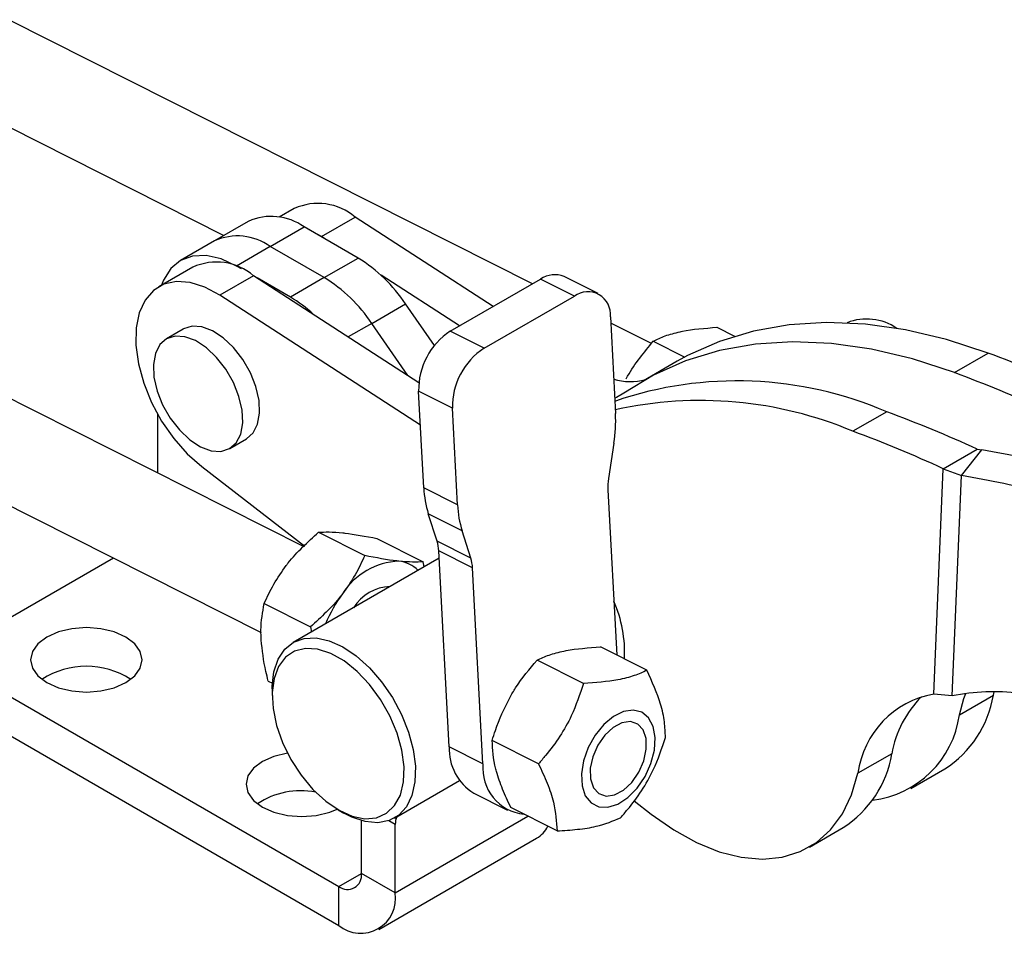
# Model space of a CAD drawing. Extents: x 6 to 410, y 86 to 287.
# Tile 11 of 13: x 265 to 327, y 134 to 191. Entities that reach past the tile are written whole.
import ezdxf

# ---------------------------------------------------------------- set-up
doc = ezdxf.new("R2010")
doc.units = 0
doc.layers.get('0').update_dxf_attribs({"linetype": 'CONTINUOUS'})

msp = doc.modelspace()

# ---------------------------------------------------------------- linework, layer by layer
at = {"color": 7, "linetype": 'CONTINUOUS'}
for p, q in [((297.0675, 174.512), (264.2385, 191.0566)), ((264.2456, 184.3342), (277.7282, 177.5395)), ((282.751, 158.0256), (240.7338, 179.2008)), ((282.1347, 179.2213), (281.1972, 178.6801)), ((279.2512, 178.4187), (277.1299, 177.194)), ((283.8301, 177.4641), (285.9514, 178.6887)), ((294.6016, 173.0885), (285.9514, 178.6887)), ((280.6296, 176.8475), (282.7509, 178.0721)), ((286.1318, 176.1204), (282.7509, 178.0721)), ((283.8301, 177.4641), (283.0605, 177.8934)), ((277.1299, 177.194), (275.0085, 175.9694)), ((284.0434, 177.3259), (283.8301, 177.4641)), ((280.6296, 176.8475), (278.5082, 175.6229)), ((284.0104, 174.8958), (280.6296, 176.8475)), ((284.0104, 174.8958), (286.1318, 176.1204)), ((275.7707, 175.5475), (273.6494, 174.3229)), ((278.8178, 175.4442), (278.5082, 175.6229)), ((279.5874, 175.0148), (277.4661, 173.7902)), ((289.9412, 168.3117), (279.5874, 175.0148)), ((281.8891, 173.6711), (279.8008, 174.8767)), ((284.0104, 174.8958), (281.8891, 173.6711)), ((292.4803, 171.8638), (287.5724, 175.0412)), ((291.9128, 171.5363), (297.5697, 174.8019)), ((299.6867, 173.735), (297.5697, 174.8019)), ((301.1713, 173.8917), (299.0542, 174.9586)), ((238.0335, 173.8428), (280.0505, 152.6677)), ((290.0399, 165.6498), (277.4661, 173.7902)), ((294.0299, 170.4693), (299.6867, 173.735)), ((286.9904, 172.0235), (289.1118, 173.2481)), ((290.9125, 170.6407), (289.1118, 173.2481)), ((301.9425, 172.4373), (302.2658, 166.3714)), ((275.1805, 171.6706), (274.1199, 171.0583)), ((289.2405, 168.7653), (286.9904, 172.0235)), ((294.0299, 170.4693), (291.9128, 171.5363)), ((304.519, 170.7567), (301.9634, 172.0446)), ((308.6209, 171.7827), (309.7316, 171.2229)), ((304.6353, 170.9147), (306.6107, 169.9192)), ((323.5054, 168.9424), (325.6267, 170.167)), ((306.1383, 169.6562), (304.017, 168.4316)), ((292.043, 166.7224), (289.9259, 167.7894)), ((290.2492, 161.7234), (289.9259, 167.7894)), ((292.3663, 160.6565), (292.043, 166.7224)), ((273.5585, 166.363), (273.5585, 162.6583)), ((319.2627, 166.4932), (317.1414, 165.2686)), ((278.0883, 164.184), (279.149, 164.7963)), ((302.1658, 164.5193), (301.8283, 162.3024)), ((322.807, 162.9218), (324.9283, 164.1464)), ((324.9283, 164.1464), (325.2163, 164.1087)), ((323.9476, 162.4995), (325.2163, 164.1087)), ((276.3336, 163.0528), (282.7879, 158.063)), ((322.2066, 148.7997), (322.807, 162.9218)), ((322.807, 162.9218), (323.9476, 162.4995)), ((323.3603, 148.6817), (323.9476, 162.4995)), ((292.3663, 160.6565), (290.2492, 161.7234)), ((301.7908, 161.6078), (302.3432, 151.2413)), ((292.6518, 159.0269), (290.5347, 160.0939)), ((291.0814, 158.3874), (290.5347, 160.0939)), ((283.6513, 158.9363), (286.5494, 157.4757)), ((293.1984, 157.3205), (292.6518, 159.0269)), ((287.3162, 158.5502), (290.2143, 157.0896)), ((293.1984, 157.3205), (291.0814, 158.3874)), ((293.3055, 156.7094), (291.1884, 157.7763)), ((291.8428, 145.4968), (291.1884, 157.7763)), ((270.8155, 157.3218), (262.8809, 152.7414)), ((291.2132, 157.3107), (282.0657, 152.03)), ((290.2777, 156.7707), (290.2143, 157.0896)), ((293.9599, 144.4299), (293.3055, 156.7094)), ((280.2451, 154.4682), (283.1433, 153.0076)), ((283.1433, 153.0076), (283.2066, 152.6886)), ((304.2317, 150.2896), (301.3336, 151.7502)), ((300.2541, 149.4669), (297.356, 150.9275)), ((262.8809, 149.4757), (284.9236, 136.7508)), ((280.5038, 149.614), (280.7616, 149.4841)), ((280.7503, 149.1227), (280.7503, 148.7144)), ((323.3603, 148.6817), (322.2066, 148.7997)), ((323.822, 147.5083), (325.9433, 148.7329)), ((325.9433, 148.7329), (325.9925, 148.9449)), ((262.8809, 147.0261), (284.9236, 134.3012)), ((297.4382, 144.4371), (294.5401, 145.8976)), ((293.9599, 144.4299), (291.8428, 145.4968)), ((319.5793, 145.059), (317.458, 143.8344)), ((320.7758, 142.8847), (322.8971, 144.1093)), ((288.4152, 141.0311), (292.4881, 143.3824)), ((293.3852, 142.588), (295.5023, 141.5211)), ((303.4249, 142.1087), (304.4902, 141.2852)), ((284.8862, 141.5501), (285.2397, 141.3459)), ((298.5999, 140.2299), (295.7018, 141.6905)), ((286.3378, 137.5674), (286.3378, 140.8693)), ((288.4591, 136.3428), (288.4591, 140.63)), ((314.4118, 139.2109), (316.5331, 140.4355)), ((287.4234, 134.0536), (297.3229, 139.7685)), ((288.4591, 136.3428), (286.3378, 137.5674)), ((284.9236, 134.3012), (284.9236, 136.7508))]:
    msp.add_line(p, q, dxfattribs=at)
at = {"color": 8, "linetype": 'CONTINUOUS'}
for p, q in [((286.9904, 172.0235), (285.5195, 171.1743)), ((288.4591, 140.63), (288.0522, 140.8648)), ((288.4591, 136.3428), (296.7807, 141.1468)), ((284.9236, 136.7508), (286.3378, 137.5672))]:
    msp.add_line(p, q, dxfattribs=at)
at = {"color": 7, "linetype": 'CONTINUOUS', "flags": 128}
for points in [[(278.5082, 175.6229), (277.5426, 176.0705), (276.6141, 176.2813), (275.7583, 176.2471), (275.0082, 175.9693), (274.3927, 175.4585), (273.9353, 174.7344), (273.8089, 174.4149)], [(277.4661, 173.7902), (276.5252, 174.2963), (275.6072, 174.5849), (274.7451, 174.6458), (273.9697, 174.4768), (273.3089, 174.0839), (272.7864, 173.4812), (272.4208, 172.6904), (272.2253, 171.7398), (272.207, 170.6634), (272.3664, 169.4999), (272.6979, 168.291), (273.1895, 167.08), (273.8237, 165.9104), (274.5777, 164.8241), (275.4244, 163.86), (276.3336, 163.0528)], [(279.149, 164.7963), (279.5579, 165.1594), (279.8391, 165.7076), (279.9649, 166.4026), (279.928, 167.204), (279.7305, 168.0652), (279.3838, 168.9362), (278.9082, 169.7663), (278.3313, 170.5074), (277.6866, 171.1163), (277.0115, 171.5577), (276.3454, 171.8059), (275.7269, 171.8465), (275.1919, 171.6771), (275.1805, 171.6706)], [(325.6267, 170.167), (323.008, 171.0206), (320.4377, 171.6277), (317.9296, 171.9849), (315.497, 172.0905), (313.1528, 171.9439), (310.9095, 171.5457), (308.7789, 170.8982), (306.7725, 170.0048), (306.1383, 169.6562)], [(276.9235, 164.0487), (277.542, 164.0081), (278.0769, 164.1775), (278.4972, 164.5471), (278.7785, 165.0953), (278.9043, 165.7903), (278.8673, 166.5916), (278.6698, 167.4529), (278.3232, 168.3239), (277.8476, 169.154), (277.2706, 169.8951), (276.6259, 170.504), (275.9509, 170.9454), (275.2847, 171.1936), (274.6662, 171.2342), (274.1312, 171.0648), (273.7109, 170.6952), (273.4297, 170.147), (273.3039, 169.452), (273.3408, 168.6507), (273.5384, 167.7894), (273.885, 166.9184), (274.3606, 166.0883), (274.9375, 165.3472), (275.5823, 164.7383), (276.2573, 164.2969), (276.9235, 164.0487)], [(323.5054, 168.9424), (320.8866, 169.796), (318.3164, 170.4031), (315.8083, 170.7603), (313.3757, 170.8659), (311.0315, 170.7192), (308.7881, 170.3211), (306.6576, 169.6736), (304.6512, 168.7802), (302.7795, 167.6457)], [(302.7795, 167.6457), (302.3291, 167.393), (302.2138, 167.3454)], [(271.5784, 149.5165), (272.1346, 149.935), (272.4842, 150.4223), (272.6035, 150.9453), (272.4842, 151.4682), (272.1346, 151.9555), (271.5784, 152.374), (270.8535, 152.6951), (270.0093, 152.8969), (269.1035, 152.9658), (268.1976, 152.8969), (267.3535, 152.6951), (266.6286, 152.374), (266.0724, 151.9555), (265.7227, 151.4682), (265.6035, 150.9453), (265.7227, 150.4223), (266.0724, 149.935), (266.6286, 149.5165), (267.3535, 149.1954), (268.1976, 148.9936), (269.1035, 148.9247), (270.0093, 148.9936), (270.8535, 149.1954), (271.5784, 149.5165)], [(280.7503, 149.1227), (280.7526, 149.2861), (280.8607, 150.2015), (281.1271, 150.9842), (281.5422, 151.606), (282.0909, 152.0443), (282.7535, 152.2833), (283.5059, 152.3144), (284.3211, 152.1365), (285.1694, 151.7559), (286.0204, 151.1865), (286.8431, 150.4488), (287.6079, 149.5695), (288.2872, 148.5804), (288.8563, 147.5171), (289.2948, 146.4183), (289.5867, 145.3234), (289.7215, 144.2722)], [(289.0151, 144.246), (288.8779, 145.2786), (288.5772, 146.3542), (288.1255, 147.4286), (287.5411, 148.4579), (286.8481, 149.4), (286.0748, 150.2162), (285.2529, 150.8732), (284.416, 151.344), (283.5984, 151.6094), (282.8335, 151.6585), (282.1527, 151.4894), (281.5838, 151.1088), (281.1501, 150.5325), (280.8695, 149.784), (280.7533, 148.8939), (280.8063, 147.8987), (281.0264, 146.8391), (281.4046, 145.7586), (281.9253, 144.7013), (282.5672, 143.7105), (283.3042, 142.8269), (284.1059, 142.0865), (284.9396, 141.5197), (285.7711, 141.1496), (286.5665, 140.9916), (287.293, 141.0519), (287.9211, 141.3282), (288.4249, 141.8091), (288.7839, 142.4749), (288.9834, 143.2985), (289.0151, 144.246)], [(323.822, 147.5083), (324.1038, 148.5144), (324.2213, 148.8328)], [(304.1162, 143.6393), (304.4839, 144.4484), (304.6998, 145.2796), (304.7479, 146.0711), (304.6245, 146.7643), (304.3389, 147.3077), (303.9122, 147.6612), (303.3761, 147.7983), (302.7703, 147.709), (302.1397, 147.4), (301.5312, 146.894), (300.9898, 146.2287), (300.5558, 145.4534), (300.2612, 144.6255), (300.128, 143.8065), (300.166, 143.0572), (300.3724, 142.4331), (300.7319, 141.9804), (301.2178, 141.7328), (301.7942, 141.7086), (302.4181, 141.9097), (303.0435, 142.321), (303.6239, 142.9122), (304.1162, 143.6393)], [(303.7215, 143.8992), (304.0354, 144.6136), (304.1928, 145.341), (304.1783, 146.01), (303.9933, 146.5552), (303.656, 146.9233), (303.1993, 147.0782), (302.6679, 147.0047), (302.1139, 146.71), (301.5915, 146.223), (301.1518, 145.5914), (300.8379, 144.877), (300.6805, 144.1496), (300.695, 143.4806), (300.88, 142.9354), (301.2173, 142.5673), (301.674, 142.4125), (302.2054, 142.486), (302.7594, 142.7806), (303.2818, 143.2676), (303.7215, 143.8992)], [(281.7099, 145.1012), (281.7034, 145.1002), (280.8592, 144.8984), (280.1343, 144.5773), (279.5781, 144.1588), (279.2285, 143.6715), (279.1092, 143.1486), (279.2285, 142.6256), (279.5781, 142.1383), (280.1343, 141.7198), (280.8592, 141.3987), (281.7034, 141.1969), (282.6092, 141.128), (283.5151, 141.1969), (284.3592, 141.3987), (284.8263, 141.5851)], [(289.7215, 144.2722), (289.6944, 143.3027), (289.5063, 142.4497), (289.164, 141.7443), (288.6799, 141.2119), (288.0715, 140.8717), (287.3608, 140.736), (286.5734, 140.8098), (285.7379, 141.0903), (285.2397, 141.3459)], [(304.4902, 141.2852), (305.9158, 140.2891), (307.349, 139.4975), (308.7669, 138.9232), (310.1468, 138.5752), (311.4667, 138.4591), (312.7055, 138.5768), (313.8436, 138.9263), (314.8627, 139.5022), (315.7466, 140.2952), (316.4812, 141.2927), (317.0547, 142.4788), (317.458, 143.8344)]]:
    msp.add_lwpolyline(points, dxfattribs=at)
at = {"color": 7, "linetype": 'CONTINUOUS'}
for centre, radius, start, end in [((283.6233, 175.947), 3.5968, 49.663296, 114.447831), ((280.7004, 175.2099), 3.5208, 54.382429, 114.307112), ((278.5791, 173.9853), 3.5208, 54.382429, 114.307112), ((277.2593, 172.2732), 3.5968, 49.663296, 114.447831), ((281.1098, 167.928), 9.6091, 33.617652, 58.491201), ((278.9884, 166.7034), 9.6091, 33.617652, 58.491201), ((298.4552, 173.5236), 1.5551, 67.34185, 124.710484), ((300.5292, 172.59), 1.4215, 353.833046, 126.344868), ((277.7786, 166.6823), 8.1081, 46.79173, 59.537721), ((318.0047, 168.9674), 3.3336, 55.573916, 111.642505), ((294.3005, 167.8699), 4.3753, 123.073752, 181.054439), ((296.4176, 166.8029), 4.3753, 123.073726, 181.054465), ((297.401, 94.0147), 81.215, 65.3356, 69.662914), ((303.192, 172.0347), 3.6568, 253.45681, 285.044368), ((295.2797, 92.79), 81.215, 65.3356, 69.662914), ((309.8844, 144.6537), 23.768, 66.760241, 108.723572), ((307.603, 142.6157), 24.5791, 67.165682, 102.571348), ((293.1531, 165.9345), 9.1231, 351.075793, 2.744772), ((291.0371, 90.3408), 81.215, 65.3356, 69.662914), ((288.9157, 89.1162), 81.215, 65.3356, 69.662914), ((304.5254, 50.2618), 115.7119, 76.972727, 79.699307), ((305.2082, 161.7716), 3.4214, 171.076178, 182.74451), ((303.2613, 48.6763), 115.6877, 77.0196, 79.699407), ((296.7255, 162.0184), 6.4831, 182.607747, 197.268978), ((298.8426, 160.9515), 6.4831, 182.607747, 197.268978), ((288.7598, 157.6657), 2.4311, 2.607502, 17.268926), ((288.8443, 152.7861), 4.3403, 91.944053, 148.050571), ((288.5072, 155.2097), 1.9235, 44.037621, 84.33602), ((290.877, 156.5988), 2.431, 2.607362, 17.269282), ((288.2527, 152.6963), 2.8429, 92.257003, 147.73762), ((291.5783, 150.216), 8.0537, 142.821168, 158.221457), ((294.735, 151.3915), 8.1025, 357.209595, 23.549945), ((269.1035, 145.4298), 5.1145, 57.026, 122.974), ((323.22, 143.0772), 5.8116, 100.042358, 172.513262), ((319.2379, 149.8355), 6.7955, 302.580358, 350.662422), ((325.9591, 136.0593), 12.8872, 82.783887, 101.633989), ((326.2703, 143.8513), 6.7991, 135.259252, 169.768483), ((317.6317, 148.3593), 6.2485, 276.777027, 352.172435), ((295.0796, 145.3498), 3.24, 177.398078, 238.470875), ((312.8739, 146.1616), 6.7955, 302.580358, 350.662422), ((296.8444, 144.153), 2.8978, 174.515211, 263.812287), ((282.5489, 137.8142), 4.93, 79.242488, 123.531005), ((289.7854, 140.6006), 1.3267, 157.109396, 178.732057), ((296.3855, 141.3491), 1.8377, 300.670457, 333.165469), ((285.4756, 137.4276), 0.8734, 230.796608, 9.214051), ((286.3037, 135.9932), 2.1835, 230.796673, 9.214042)]:
    msp.add_arc(centre, radius, start, end, dxfattribs=at)
for points, knots in [([(306.313, 171.5075), (306.3605, 171.5176), (307.038, 171.6619), (307.8582, 171.7245), (308.6209, 171.7827)], [0, 0, 0, 0, 0.0702002, 1, 1, 1, 1]), ([(304.6353, 170.9147), (304.8709, 171.0296), (305.3463, 171.2614), (305.9888, 171.425), (306.313, 171.5075)], [0, 0, 0, 0, 0.4954577, 1, 1, 1, 1]), ([(302.9249, 168.5504), (302.9583, 168.61), (303.4339, 169.4598), (304.0565, 170.2137), (304.6353, 170.9147)], [0, 0, 0, 0, 0.07020062, 1, 1, 1, 1]), ([(281.6331, 156.861), (281.6738, 156.9138), (282.2534, 157.666), (282.9778, 158.3242), (283.6513, 158.9363)], [0, 0, 0, 0, 0.0702001, 1, 1, 1, 1]), ([(283.6513, 158.9363), (283.8608, 158.9493), (284.2837, 158.9756), (284.8718, 158.9267), (285.1686, 158.9021)], [0, 0, 0, 0, 0.495458, 1, 1, 1, 1]), ([(285.1686, 158.9021), (285.2124, 158.8973), (285.8356, 158.8299), (286.6028, 158.6849), (287.3162, 158.5502)], [0, 0, 0, 0, 0.0702007, 1, 1, 1, 1]), ([(286.5494, 157.4757), (286.3609, 157.0685), (285.9805, 156.2466), (285.4361, 155.4731), (285.1615, 155.0828)], [0, 0, 0, 0, 0.4954582, 1, 1, 1, 1]), ([(288.697, 157.1238), (288.6533, 157.1286), (288.03, 157.196), (287.2628, 157.341), (286.5494, 157.4757)], [0, 0, 0, 0, 0.07020036, 1, 1, 1, 1]), ([(280.2451, 154.4682), (280.4336, 154.8754), (280.8141, 155.6973), (281.3584, 156.4708), (281.6331, 156.861)], [0, 0, 0, 0, 0.495458, 1, 1, 1, 1]), ([(290.2143, 157.0896), (290.0048, 157.0766), (289.5819, 157.0503), (288.9938, 157.0992), (288.697, 157.1238)], [0, 0, 0, 0, 0.4954579, 1, 1, 1, 1]), ([(285.1615, 155.0828), (285.1208, 155.03), (284.5412, 154.2779), (283.8168, 153.6196), (283.1433, 153.0076)], [0, 0, 0, 0, 0.07020064, 1, 1, 1, 1]), ([(280.0593, 152.1999), (280.0525, 152.401), (280.0247, 153.2143), (280.1505, 153.9296), (280.2451, 154.4682)], [0, 0, 0, 0, 0.2472351, 1, 1, 1, 1]), ([(280.5038, 149.614), (280.4514, 149.8178), (280.2238, 150.7019), (280.1309, 151.5485), (280.0593, 152.1999)], [0, 0, 0, 0, 0.2305389, 1, 1, 1, 1]), ([(297.356, 150.9275), (297.5909, 151.0387), (298.065, 151.2631), (298.7062, 151.419), (299.0297, 151.4976)], [0, 0, 0, 0, 0.4954582, 1, 1, 1, 1]), ([(299.0297, 151.4976), (299.0771, 151.5072), (299.7532, 151.6439), (300.5722, 151.6989), (301.3336, 151.7502)], [0, 0, 0, 0, 0.0702007, 1, 1, 1, 1]), ([(295.6329, 148.5714), (295.7546, 148.7798), (296.2471, 149.6228), (296.8798, 150.3672), (297.356, 150.9275)], [0, 0, 0, 0, 0.2472352, 1, 1, 1, 1]), ([(304.2317, 150.2896), (303.977, 150.1727), (303.4621, 149.9364), (302.2097, 149.6054), (301.0114, 149.5205), (300.2541, 149.4669)], [0, 0, 0, 0, 0.26485892, 0.53546082, 1, 1, 1, 1]), ([(305.3934, 146.0825), (305.383, 146.4019), (305.3619, 147.0476), (305.0678, 148.4284), (304.5555, 149.5689), (304.2317, 150.2896)], [0, 0, 0, 0, 0.2648589, 0.5354609, 1, 1, 1, 1]), ([(300.2541, 149.4669), (300.0282, 148.7803), (299.6517, 147.636), (298.7931, 146.1263), (298.0641, 145.1479), (297.5859, 144.6049), (297.4382, 144.4371)], [0, 0, 0, 0, 0.3763238, 0.6271743, 0.8848006, 1, 1, 1, 1]), ([(294.5401, 145.8976), (294.6031, 146.108), (294.8763, 147.0207), (295.3039, 147.8971), (295.6329, 148.5714)], [0, 0, 0, 0, 0.23053907, 1, 1, 1, 1]), ([(294.8058, 143.9529), (294.7923, 144.0026), (294.6007, 144.7107), (294.5693, 145.3257), (294.5401, 145.8976)], [0, 0, 0, 0, 0.0702006, 1, 1, 1, 1]), ([(302.5775, 141.0526), (302.7253, 141.2204), (303.1952, 141.7541), (303.9253, 142.7312), (304.7871, 144.2398), (305.1675, 145.3959), (305.3934, 146.0825)], [0, 0, 0, 0, 0.1151998, 0.36639673, 0.62367436, 1, 1, 1, 1]), ([(297.4382, 144.4371), (297.6293, 144.0266), (298.0156, 143.1968), (298.5123, 141.7139), (298.566, 140.8046), (298.5999, 140.2299)], [0, 0, 0, 0, 0.2648591, 0.535461, 1, 1, 1, 1]), ([(295.7018, 141.6905), (295.5194, 142.0765), (295.1512, 142.8556), (294.9216, 143.5849), (294.8058, 143.9529)], [0, 0, 0, 0, 0.4954581, 1, 1, 1, 1]), ([(298.5999, 140.2299), (299.0353, 140.2558), (299.9154, 140.308), (301.3704, 140.537), (302.1101, 140.853), (302.5775, 141.0526)], [0, 0, 0, 0, 0.264859, 0.5354609, 1, 1, 1, 1])]:
    msp.add_open_spline(points, degree=3, knots=knots, dxfattribs=at)

doc.saveas('drawing.dxf')
